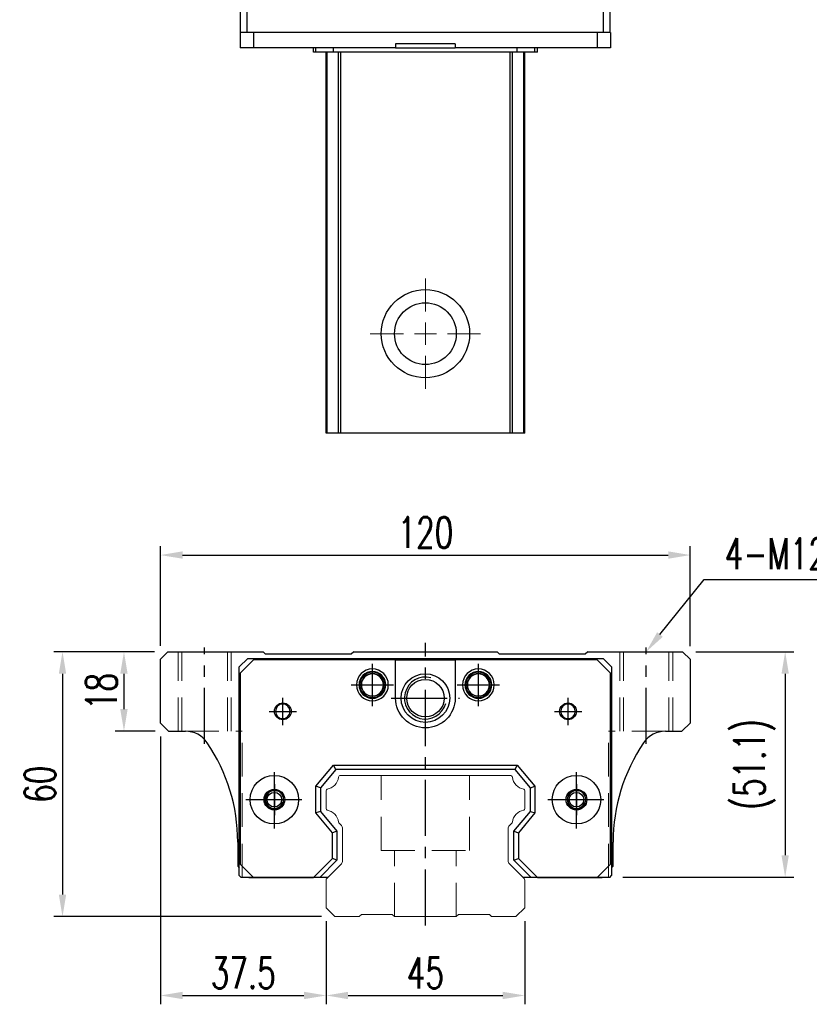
# Model space of a CAD drawing. Header units: millimetres. Extents: x 737 to 1271, y 623 to 1071.
# Tile 1 of 3: x 737 to 916, y 628 to 852. Entities that reach past the tile are written whole.
import ezdxf
from ezdxf import colors
from ezdxf.entities.mleader import LeaderData, LeaderLine
from ezdxf.math import Vec2, Vec3

# ---------------------------------------------------------------- set-up
doc = ezdxf.new("R2010")
doc.units = ezdxf.units.MM
doc.header["$LTSCALE"] = 2
doc.header["$PDSIZE"] = -1
for name, pattern in [('CENTER', [10.16, 6.35, -1.27, 1.27, -1.27]), ('DASHED', [0.75, 0.5, -0.25]), ('HIDDEN', [1.905, 1.27, -0.635])]:
    doc.linetypes.add(name, pattern=pattern)
for name, color, linetype in [('2', 7, 'Continuous'), ('CL', 1, 'CENTER'), ('HID', 2, 'DASHED'), ('OUT', 3, 'Continuous'), ('中心線', 1, 'CENTER')]:
    doc.layers.add(name, color=color, linetype=linetype)
doc.styles.add('DIM-7', font='SIMPLEX.shx', dxfattribs={"width": 0.7, "bigfont": 'chineset.shx'})
doc.dimstyles.new('CNS', dxfattribs={"dimtxt": 3.5, "dimasz": 2.5, "dimexe": 1, "dimexo": 1.5, "dimgap": 0.09, "dimtad": 0, "dimdsep": 46, "dimtxsty": 'DIM-7', "dimcen": 0.09, "dimclrd": 1, "dimclre": 1, "dimclrt": 4, "dimadec": 0, "dimazin": 0, "dimtfac": 1, "dimtix": 1, "dimtmove": 2, "dimatfit": 3, "dimfxl": 1, "dimtvp": 0.971429, "dimtolj": 1, "dimarcsym": 0})

# ---------------------------------------------------------------- blocks, each defined once
blk = doc.blocks.new('*D43')
at = {"color": 7, "lineweight": -2}
for p, q in [((768.71, 709.69), (768.71, 732.24)), ((888.71, 709.59), (888.71, 732.24)), ((773.71, 730.24), (883.71, 730.24))]:
    blk.add_line(p, q, dxfattribs=at)
at = {"color": 7}
for points in [[(773.71, 731.08), (773.71, 729.41), (768.71, 730.24)], [(883.71, 731.08), (883.71, 729.41), (888.71, 730.24)]]:
    blk.add_solid(points, dxfattribs=at)
at = {"layer": 'DEFPOINTS', "color": 0}
for p in [(888.71, 730.24), (768.71, 706.69), (888.71, 706.59)]:
    blk.add_point(p, dxfattribs=at)
at = {"color": 7, "insert": (828.71, 735.34), "char_height": 7, "attachment_point": 5, "style": 'DIM-7'}
blk.add_mtext('\\A1;120', dxfattribs=at)
blk = doc.blocks.new('*D45')
at = {"color": 7, "lineweight": -2}
for p, q in [((767.36, 708.34), (758.44, 708.34)), ((760.44, 703.34), (760.44, 695.34)), ((767.51, 690.34), (758.44, 690.34))]:
    blk.add_line(p, q, dxfattribs=at)
at = {"color": 7}
for points in [[(759.6, 703.34), (761.27, 703.34), (760.44, 708.34)], [(759.6, 695.34), (761.27, 695.34), (760.44, 690.34)]]:
    blk.add_solid(points, dxfattribs=at)
at = {"layer": 'DEFPOINTS', "color": 0}
for p in [(770.36, 708.34), (760.44, 690.34), (770.51, 690.34)]:
    blk.add_point(p, dxfattribs=at)
at = {"color": 7, "insert": (755.34, 699.34), "char_height": 7, "attachment_point": 5, "rotation": 90, "style": 'DIM-7'}
blk.add_mtext('\\A1;18', dxfattribs=at)
blk = doc.blocks.new('*D46')
at = {"color": 7, "lineweight": -2}
for p, q in [((767.36, 708.34), (744.52, 708.34)), ((746.52, 703.34), (746.52, 653.34)), ((805.21, 648.34), (744.52, 648.34))]:
    blk.add_line(p, q, dxfattribs=at)
at = {"color": 7}
for points in [[(745.68, 703.34), (747.35, 703.34), (746.52, 708.34)], [(745.68, 653.34), (747.35, 653.34), (746.52, 648.34)]]:
    blk.add_solid(points, dxfattribs=at)
at = {"layer": 'DEFPOINTS', "color": 0}
for p in [(770.36, 708.34), (746.52, 648.34), (808.21, 648.34)]:
    blk.add_point(p, dxfattribs=at)
at = {"color": 7, "insert": (741.42, 678.34), "char_height": 7, "attachment_point": 5, "rotation": 90, "style": 'DIM-7'}
blk.add_mtext('\\A1;60', dxfattribs=at)
blk = doc.blocks.new('*D47')
at = {"color": 7, "lineweight": -2}
for p, q in [((768.71, 689.14), (768.71, 628.48)), ((806.21, 647.34), (806.21, 628.48)), ((773.71, 630.48), (801.21, 630.48))]:
    blk.add_line(p, q, dxfattribs=at)
at = {"color": 7}
for points in [[(773.71, 631.31), (773.71, 629.64), (768.71, 630.48)], [(801.21, 631.31), (801.21, 629.64), (806.21, 630.48)]]:
    blk.add_solid(points, dxfattribs=at)
at = {"layer": 'DEFPOINTS', "color": 0}
for p in [(768.71, 692.14), (806.21, 650.34), (806.21, 630.48)]:
    blk.add_point(p, dxfattribs=at)
at = {"color": 7, "insert": (787.46, 635.58), "char_height": 7, "attachment_point": 5, "style": 'DIM-7'}
blk.add_mtext('\\A1;37.5', dxfattribs=at)
blk = doc.blocks.new('*D48')
at = {"color": 7, "lineweight": -2}
for p, q in [((806.21, 647.34), (806.21, 628.48)), ((851.21, 647.34), (851.21, 628.48)), ((811.21, 630.48), (846.21, 630.48))]:
    blk.add_line(p, q, dxfattribs=at)
at = {"color": 7}
for points in [[(811.21, 631.31), (811.21, 629.64), (806.21, 630.48)], [(846.21, 631.31), (846.21, 629.64), (851.21, 630.48)]]:
    blk.add_solid(points, dxfattribs=at)
at = {"layer": 'DEFPOINTS', "color": 0}
for p in [(806.21, 650.34), (851.21, 650.34), (851.21, 630.48)]:
    blk.add_point(p, dxfattribs=at)
at = {"color": 7, "insert": (828.71, 635.58), "char_height": 7, "attachment_point": 5, "style": 'DIM-7'}
blk.add_mtext('\\A1;45', dxfattribs=at)
blk = doc.blocks.new('*D49')
at = {"color": 7, "lineweight": -2}
for p, q in [((889.96, 708.34), (912.19, 708.34)), ((910.19, 703.34), (910.19, 662.24)), ((873.46, 657.24), (912.19, 657.24))]:
    blk.add_line(p, q, dxfattribs=at)
at = {"color": 7}
for points in [[(909.36, 703.34), (911.02, 703.34), (910.19, 708.34)], [(909.36, 662.24), (911.02, 662.24), (910.19, 657.24)]]:
    blk.add_solid(points, dxfattribs=at)
at = {"layer": 'DEFPOINTS', "color": 0}
for p in [(886.96, 708.34), (870.46, 657.24), (910.19, 657.24)]:
    blk.add_point(p, dxfattribs=at)
at = {"color": 7, "insert": (903.26, 682.79), "char_height": 7, "attachment_point": 5, "rotation": 90, "style": 'DIM-7'}
blk.add_mtext('\\A1;(51.1)', dxfattribs=at)
blk = doc.blocks.new('SW_CENTERMARKSYMBOL_2')
at = {"color": 0, "linetype": 'Continuous', "lineweight": 18}
for p, q in [((0, 5), (0, 12.5)), ((0, 0), (0, 2.5)), ((-5, 0), (-12.5, 0)), ((0, 0), (-2.5, 0)), ((0, 0), (0, -2.5)), ((0, 0), (2.5, 0)), ((5, 0), (12.5, 0)), ((0, -5), (0, -12.5))]:
    blk.add_line(p, q, dxfattribs=at)

msp = doc.modelspace()

# ---------------------------------------------------------------- linework, layer by layer
at = {"color": 7, "linetype": 'Continuous', "lineweight": 25}
for p, q in [((786.864, 848.637), (786.864, 854.387)), ((788.364, 848.637), (788.364, 854.387)), ((869.064, 848.637), (869.064, 854.387)), ((870.564, 848.637), (870.564, 854.387)), ((786.789, 848.637), (786.789, 845.137)), ((786.864, 848.637), (786.789, 848.637)), ((788.364, 848.637), (786.864, 848.637)), ((869.064, 848.637), (788.364, 848.637)), ((789.789, 848.637), (789.789, 845.137)), ((867.639, 848.637), (867.639, 845.137)), ((870.564, 848.637), (869.064, 848.637)), ((870.639, 848.637), (870.564, 848.637)), ((870.639, 848.637), (870.639, 845.137)), ((821.964, 846.037), (821.964, 845.137)), ((835.464, 846.037), (821.964, 846.037)), ((835.464, 846.037), (835.464, 845.137)), ((789.789, 845.137), (786.789, 845.137)), ((821.964, 845.137), (789.789, 845.137)), ((803.361, 844.137), (803.361, 845.137)), ((803.914, 844.137), (803.361, 844.137)), ((803.914, 844.137), (803.914, 845.137)), ((807.928, 844.137), (803.914, 844.137)), ((806.214, 757.887), (806.214, 844.137)), ((806.454, 757.887), (806.454, 844.137)), ((807.928, 844.137), (807.928, 845.137)), ((849.5, 844.137), (807.928, 844.137)), ((809.03, 757.887), (809.03, 844.137)), ((809.524, 757.887), (809.524, 844.137)), ((821.964, 845.137), (835.464, 845.137)), ((867.639, 845.137), (835.464, 845.137)), ((847.904, 757.887), (847.904, 844.137)), ((848.398, 757.887), (848.398, 844.137)), ((849.5, 844.137), (849.5, 845.137)), ((853.514, 844.137), (849.5, 844.137)), ((850.974, 757.887), (850.974, 844.137)), ((851.214, 757.887), (851.214, 844.137)), ((853.514, 844.137), (853.514, 845.137)), ((854.067, 844.137), (853.514, 844.137)), ((854.067, 844.137), (854.067, 845.137)), ((870.639, 845.137), (867.639, 845.137)), ((847.904, 757.887), (809.524, 757.887))]:
    msp.add_line(p, q, dxfattribs=at)
for radius in [10, 7]:
    msp.add_circle((828.714, 780.387), radius, dxfattribs=at)
for points, knots in [([(806.454, 757.887), (806.392, 757.887), (806.327, 757.887), (806.237, 757.887), (806.214, 757.887), (806.214, 757.887)], [0, 0, 0, 0, 0.5, 0.5, 1, 1, 1, 1]), ([(809.03, 757.887), (808.983, 757.887), (808.889, 757.887), (808.599, 757.887), (808.403, 757.887), (807.932, 757.887), (807.656, 757.887), (807.07, 757.887), (806.759, 757.887), (806.454, 757.887)], [0, 0, 0, 0, 0.25, 0.25, 0.5, 0.5, 0.75, 0.75, 1, 1, 1, 1]), ([(809.524, 757.887), (809.47, 757.887), (809.412, 757.887), (809.299, 757.887), (809.245, 757.887), (809.151, 757.887), (809.112, 757.887), (809.056, 757.887), (809.038, 757.887), (809.03, 757.887)], [0, 0, 0, 0, 0.25, 0.25, 0.5, 0.5, 0.75, 0.75, 1, 1, 1, 1]), ([(848.398, 757.887), (848.39, 757.887), (848.373, 757.887), (848.316, 757.887), (848.277, 757.887), (848.183, 757.887), (848.129, 757.887), (848.016, 757.887), (847.958, 757.887), (847.904, 757.887)], [0, 0, 0, 0, 0.25, 0.25, 0.5, 0.5, 0.75, 0.75, 1, 1, 1, 1]), ([(850.974, 757.887), (850.669, 757.887), (850.359, 757.887), (849.772, 757.887), (849.496, 757.887), (849.025, 757.887), (848.829, 757.887), (848.539, 757.887), (848.445, 757.887), (848.398, 757.887)], [0, 0, 0, 0, 0.25, 0.25, 0.5, 0.5, 0.75, 0.75, 1, 1, 1, 1]), ([(851.214, 757.887), (851.214, 757.887), (851.192, 757.887), (851.102, 757.887), (851.036, 757.887), (850.974, 757.887)], [0, 0, 0, 0, 0.5, 0.5, 1, 1, 1, 1])]:
    msp.add_open_spline(points, degree=3, knots=knots, dxfattribs=at)
at = {"layer": '2', "color": 7, "linetype": 'Continuous'}
for p, q in [((786.564, 704.937), (788.464, 706.837)), ((786.564, 657.637), (786.564, 704.937)), ((789.789, 706.487), (786.789, 703.487)), ((788.464, 706.837), (868.964, 706.837)), ((821.964, 706.487), (789.789, 706.487)), ((821.964, 706.487), (835.464, 706.487)), ((821.964, 697.837), (821.964, 706.487)), ((835.464, 706.487), (835.464, 697.837)), ((867.639, 706.487), (835.464, 706.487)), ((870.639, 703.487), (867.639, 706.487)), ((868.964, 706.837), (870.864, 704.937)), ((870.864, 704.937), (870.864, 657.637)), ((786.789, 703.487), (786.789, 660.237)), ((870.639, 660.237), (870.639, 703.487)), ((803.914, 677.853), (807.928, 682.637)), ((808.394, 681.637), (807.928, 682.637)), ((807.928, 682.637), (849.5, 682.637)), ((849.034, 681.637), (849.5, 682.637)), ((849.5, 682.637), (853.514, 677.853)), ((808.394, 681.637), (804.914, 677.489)), ((849.034, 681.637), (808.394, 681.637)), ((852.514, 677.489), (849.034, 681.637)), ((803.914, 671.82), (803.914, 677.853)), ((804.914, 677.489), (803.914, 677.853)), ((804.914, 677.489), (804.914, 672.184)), ((852.514, 677.489), (853.514, 677.853)), ((852.514, 672.184), (852.514, 677.489)), ((853.514, 677.853), (853.514, 671.82)), ((804.914, 672.184), (803.914, 671.82)), ((807.664, 667.351), (803.914, 671.82)), ((804.914, 672.184), (808.664, 667.715)), ((848.764, 667.715), (852.514, 672.184)), ((853.514, 671.82), (849.764, 667.351)), ((852.514, 672.184), (853.514, 671.82)), ((808.664, 667.715), (807.664, 667.351)), ((807.664, 661.539), (807.664, 667.351)), ((808.664, 667.715), (808.664, 661.125)), ((848.764, 661.125), (848.764, 667.715)), ((848.764, 667.715), (849.764, 667.351)), ((849.764, 667.351), (849.764, 661.539)), ((786.789, 660.237), (789.789, 657.237)), ((803.361, 657.237), (807.664, 661.539)), ((808.664, 661.125), (804.776, 657.237)), ((808.664, 661.125), (807.664, 661.539)), ((848.764, 661.125), (849.764, 661.539)), ((852.653, 657.237), (848.764, 661.125)), ((849.764, 661.539), (854.067, 657.237)), ((867.639, 657.237), (870.639, 660.237)), ((786.564, 657.637), (786.964, 657.237)), ((805.782, 657.237), (786.964, 657.237)), ((789.789, 657.237), (803.361, 657.237)), ((804.776, 657.237), (803.361, 657.237)), ((806.614, 657.237), (804.776, 657.237)), ((852.653, 657.237), (850.814, 657.237)), ((870.464, 657.237), (851.646, 657.237)), ((854.067, 657.237), (852.653, 657.237)), ((854.067, 657.237), (867.639, 657.237)), ((870.464, 657.237), (870.864, 657.637))]:
    msp.add_line(p, q, dxfattribs=at)
at = {"layer": '2', "color": 7, "linetype": 'DASHED'}
for p, q in [((864.783, 675.809), (864.786, 675.805)), ((864.795, 673.885), (864.792, 673.881))]:
    msp.add_line(p, q, dxfattribs=at)
at = {"layer": '2', "color": 7, "linetype": 'Continuous'}
for radius in [5.5, 4.24]:
    msp.add_circle((828.714, 697.837), radius, dxfattribs=at)
for centre, radius, start, end in [((816.714, 700.837), 3.6, 90, 270), ((816.714, 700.837), 3.041, 90, 270), ((816.714, 700.837), 2.853, 90, 270), ((816.714, 700.837), 2.55, 90, 270), ((816.714, 700.837), 2.507, 90, 270), ((816.714, 700.837), 3.6, 270, 90), ((816.714, 700.837), 3.041, 270, 90), ((816.714, 700.837), 2.853, 270, 90), ((816.714, 700.837), 2.55, 270, 90), ((816.714, 700.837), 2.507, 270, 90), ((828.714, 697.837), 4.75, 75, 345), ((840.714, 700.837), 3.6, 90, 270), ((840.714, 700.837), 3.041, 90, 270), ((840.714, 700.837), 2.853, 90, 270), ((840.714, 700.837), 2.55, 90, 270), ((840.714, 700.837), 2.507, 90, 270), ((840.714, 700.837), 3.6, 270, 90), ((840.714, 700.837), 3.041, 270, 90), ((840.714, 700.837), 2.853, 270, 90), ((840.714, 700.837), 2.55, 270, 90), ((840.714, 700.837), 2.507, 270, 90), ((796.414, 694.837), 1.65, 90, 270), ((796.414, 694.837), 1.65, 270, 90), ((861.014, 694.837), 1.65, 90, 270), ((861.014, 694.837), 1.65, 270, 90), ((794.506, 674.837), 2.1, 90, 270), ((794.506, 674.837), 2.1, 270, 90), ((862.922, 674.837), 2.1, 0, 180), ((862.922, 674.837), 2.1, 180, 0)]:
    msp.add_arc(centre, radius, start, end, dxfattribs=at)
at = {"layer": '2', "color": 7, "linetype": 'Continuous', "extrusion": (0, 0, -1)}
for centre, radius, start, end in [((-828.714, 697.837), 6.75, 270, 0), ((-828.714, 697.837), 6.75, 180, 270), ((-861.014, 694.837), 1.9, 270, 90), ((-861.014, 694.837), 1.9, 90, 270), ((-794.506, 674.837), 5.5, 270, 90), ((-794.506, 674.837), 5.5, 90, 270), ((-862.922, 674.837), 5.5, 270, 90), ((-862.922, 674.837), 5.5, 90, 270), ((-794.506, 674.837), 2.35, 270, 90), ((-794.506, 674.837), 2.35, 90, 270), ((-862.922, 674.837), 2.35, 270, 90), ((-862.922, 674.837), 2.35, 90, 270)]:
    msp.add_arc(centre, radius, start, end, dxfattribs=at)
at = {"layer": '2', "color": 7, "linetype": 'DASHED'}
for points in [[(792.823, 676.093), (792.822, 676.092), (792.822, 676.091), (792.821, 676.09)], [(792.832, 673.569), (792.833, 673.568), (792.834, 673.566), (792.835, 673.565)]]:
    msp.add_open_spline(points, degree=3, dxfattribs=at)
at = {"layer": 'CL', "color": 7}
for p, q in [((778.714, 687.446), (778.714, 709.337)), ((828.714, 646.337), (828.714, 710.337)), ((878.714, 687.446), (878.714, 709.337)), ((816.714, 696.037), (816.714, 705.637)), ((840.714, 696.037), (840.714, 705.637)), ((811.914, 700.837), (821.514, 700.837)), ((835.914, 700.837), (845.514, 700.837)), ((796.414, 691.737), (796.414, 697.937)), ((820.964, 697.837), (836.464, 697.837)), ((861.014, 691.737), (861.014, 697.937)), ((793.314, 694.837), (799.514, 694.837)), ((857.914, 694.837), (864.114, 694.837)), ((794.506, 668.337), (794.506, 681.337)), ((862.922, 668.337), (862.922, 681.337)), ((788.006, 674.837), (801.006, 674.837)), ((856.422, 674.837), (869.422, 674.837))]:
    msp.add_line(p, q, dxfattribs=at)
at = {"layer": 'HID', "color": 7, "linetype": 'HIDDEN', "lineweight": 0, "ltscale": 3}
for p, q in [((772.714, 690.337), (772.714, 708.337)), ((773.564, 690.337), (773.564, 708.337)), ((783.864, 690.337), (783.864, 708.337)), ((784.714, 690.337), (784.714, 708.337)), ((872.714, 690.337), (872.714, 708.337)), ((873.564, 690.337), (873.564, 708.337)), ((883.864, 690.337), (883.864, 708.337)), ((884.714, 690.337), (884.714, 708.337)), ((774.342, 690.337), (787.214, 690.337)), ((787.214, 657.237), (787.214, 690.337)), ((883.086, 690.337), (870.214, 690.337)), ((870.214, 657.237), (870.214, 690.337)), ((818.714, 663.337), (818.714, 680.337)), ((838.714, 663.337), (838.714, 680.337)), ((818.714, 663.337), (838.714, 663.337)), ((821.714, 648.337), (821.714, 663.337)), ((835.714, 648.337), (835.714, 663.337))]:
    msp.add_line(p, q, dxfattribs=at)
at = {"layer": 'OUT', "color": 7}
for p, q in [((770.364, 708.337), (768.714, 706.687)), ((770.364, 708.337), (791.964, 708.337)), ((792.514, 707.787), (791.964, 708.337)), ((811.914, 707.787), (792.514, 707.787)), ((812.464, 708.337), (811.914, 707.787)), ((812.464, 708.337), (844.964, 708.337)), ((845.514, 707.787), (844.964, 708.337)), ((864.914, 707.787), (845.514, 707.787)), ((865.464, 708.337), (864.914, 707.787)), ((865.464, 708.337), (886.964, 708.337)), ((888.714, 706.587), (886.964, 708.337)), ((768.714, 692.137), (768.714, 706.687)), ((888.714, 692.237), (888.714, 706.587)), ((768.714, 692.137), (770.514, 690.337)), ((886.814, 690.337), (888.714, 692.237)), ((770.514, 690.337), (774.342, 690.337)), ((883.086, 690.337), (886.814, 690.337)), ((786.214, 665.237), (786.214, 659.737)), ((871.214, 659.737), (871.214, 665.237)), ((786.214, 659.737), (786.564, 659.387)), ((870.864, 659.387), (871.214, 659.737)), ((788.714, 657.237), (801.914, 657.237)), ((855.514, 657.237), (868.714, 657.237))]:
    msp.add_line(p, q, dxfattribs=at)
at = {"layer": 'OUT', "color": 7, "linetype": 'Continuous', "lineweight": 15}
for p, q in [((847.904, 680.337), (809.524, 680.337)), ((806.214, 676.907), (806.214, 672.767)), ((851.214, 672.767), (851.214, 676.907)), ((809.17, 669.483), (809.671, 668.983)), ((847.757, 668.983), (848.258, 669.483)), ((809.964, 668.275), (809.964, 661.001)), ((847.464, 661.001), (847.464, 668.275)), ((809.671, 660.294), (806.361, 656.983)), ((851.068, 656.983), (847.757, 660.294)), ((806.214, 656.63), (806.214, 650.337)), ((851.214, 650.337), (851.214, 656.63)), ((806.214, 650.337), (808.214, 648.337)), ((849.214, 648.337), (851.214, 650.337)), ((808.214, 648.337), (813.714, 648.337)), ((813.714, 648.337), (814.214, 648.837)), ((814.214, 648.837), (821.214, 648.837)), ((821.214, 648.837), (821.714, 648.337)), ((821.714, 648.337), (835.714, 648.337)), ((835.714, 648.337), (836.214, 648.837)), ((836.214, 648.837), (843.214, 648.837)), ((843.214, 648.837), (843.714, 648.337)), ((843.714, 648.337), (849.214, 648.337))]:
    msp.add_line(p, q, dxfattribs=at)
at = {"layer": 'OUT', "color": 7}
for centre in [(794.504, 674.837), (862.924, 674.837)]:
    msp.add_circle(centre, 1.65, dxfattribs=at)
at = {"layer": 'OUT', "color": 7, "linetype": 'ByBlock', "extrusion": (0, 0, -1)}
for start, end in [(270, 90), (90, 270)]:
    msp.add_arc((-796.414, 694.837), 1.9, start, end, dxfattribs=at)
at = {"layer": 'OUT', "color": 7}
for centre, radius, start, end in [((774.342, 684.337), 6, 34.17793, 90), ((883.086, 684.337), 6, 90, 145.82207), ((746.214, 665.237), 40, 0, 34.17793), ((911.214, 665.237), 40, 145.82207, 180), ((794.504, 674.837), 2, 75, 345), ((862.924, 674.837), 2, 75, 345)]:
    msp.add_arc(centre, radius, start, end, dxfattribs=at)
at = {"layer": 'OUT', "color": 7, "linetype": 'Continuous', "lineweight": 15}
for centre, radius, start, end in [((809.524, 679.837), 0.5, 90, 171.34524), ((847.904, 679.837), 0.5, 8.65476, 90), ((805.797, 680.404), 3.27, 281.5912, 351.34524), ((851.631, 680.404), 3.27, 188.65476, 258.4088), ((806.514, 676.907), 0.3, 101.5912, 180.00001), ((850.914, 676.907), 0.3, 359.99999, 78.4088), ((806.514, 672.767), 0.3, 179.99999, 258.40879), ((805.797, 669.269), 3.27, 8.65476, 78.4088), ((851.631, 669.269), 3.27, 101.5912, 171.34524), ((850.914, 672.767), 0.3, 281.59121, 0.00001), ((809.524, 669.837), 0.5, 188.65476, 225), ((847.904, 669.837), 0.5, 315, 351.34524), ((808.964, 668.275), 1, 359.99999, 45), ((848.464, 668.275), 1, 135, 180.00001), ((808.964, 661.001), 1, 315.00001, 0.00001), ((848.464, 661.001), 1, 179.99999, 225), ((806.714, 656.63), 0.5, 135.00023, 180.00001), ((850.714, 656.63), 0.5, 0, 45)]:
    msp.add_arc(centre, radius, start, end, dxfattribs=at)
at = {"layer": '中心線', "color": 7, "ltscale": 3}
for p, q in [((794.504, 678.337), (794.504, 671.337)), ((862.924, 678.337), (862.924, 671.337)), ((791.004, 674.837), (798.004, 674.837)), ((859.424, 674.837), (866.424, 674.837))]:
    msp.add_line(p, q, dxfattribs=at)

# ---------------------------------------------------------------- block references
at = {"color": 7, "linetype": 'Continuous', "lineweight": 0}
msp.add_blockref('SW_CENTERMARKSYMBOL_2', (828.714, 780.387), dxfattribs=at)

# ---------------------------------------------------------------- dimensions: what is measured, and where the dimension line sits
at = {"color": 7}
for base, p1, p2, angle, picture, middle in [((888.714, 730.243), (768.714, 706.687), (888.714, 706.587), 180, '*D43', (828.714, 735.343)), ((746.518, 648.337), (770.364, 708.337), (808.214, 648.337), 90, '*D46', (741.418, 678.337)), ((760.438, 690.337), (770.364, 708.337), (770.514, 690.337), 90, '*D45', (755.338, 699.337)), ((806.214, 630.477), (768.714, 692.137), (806.214, 650.337), 180, '*D47', (787.464, 635.577))]:
    dim = msp.add_linear_dim(base=base, p1=p1, p2=p2, angle=angle, dimstyle='CNS', override={"dimscale": 2, "dimgap": 0.8, "dimtad": 1, "dimclrd": 7, "dimclre": 7, "dimclrt": 7, "dimtmove": 1}, dxfattribs=at)
    dim.commit()
    dim.dimension.update_dxf_attribs({"geometry": picture, "text_midpoint": middle})
dim = msp.add_linear_dim(base=(910.191, 657.237), p1=(886.964, 708.337), p2=(870.464, 657.237), angle=90, text='(<>)', dimstyle='CNS', override={"dimscale": 2, "dimgap": 0.8, "dimtad": 1, "dimclrd": 7, "dimclre": 7, "dimclrt": 7, "dimtmove": 1}, dxfattribs=at)
dim.commit()
dim.dimension.update_dxf_attribs({"geometry": '*D49', "text_midpoint": (903.258, 682.787)})
dim = msp.add_linear_dim(base=(851.214, 630.477), p1=(806.214, 650.337), p2=(851.214, 650.337), dimstyle='CNS', override={"dimscale": 2, "dimgap": 0.8, "dimtad": 1, "dimclrd": 7, "dimclre": 7, "dimclrt": 7, "dimtmove": 1}, dxfattribs=at)
dim.commit()
dim.dimension.update_dxf_attribs({"geometry": '*D48', "text_midpoint": (828.714, 635.577)})

# ---------------------------------------------------------------- leaders
ml = msp.add_multileader_mtext('Standard', dxfattribs=at)
ml.set_content('{\\C7;4-M12dp18,%%C17}', color=4, style='DIM-7')
ml.set_leader_properties(color=7)
ml.build(insert=Vec2(0, 0))
ml.multileader.update_dxf_attribs({"text_left_attachment_type": 6, "text_right_attachment_type": 6, "dogleg_length": 0.36, "arrow_head_size": 5, "scale": 2})
ctx = ml.context
ctx.base_point, ctx.scale, ctx.char_height, ctx.arrow_head_size, ctx.landing_gap_size, ctx.plane_origin = Vec3(892.534, 724.703), 2, 7, 5, 4, Vec3(878.714, 708.337)
ctx.left_attachment, ctx.right_attachment = 6, 6
notes = []
notes.append((ctx, [(0, (1, 1, 0), (891.814, 724.703), (1, 0), 0.72, [(0, [(878.714, 708.337)], 0, [])])]))
ctx.mtext.insert, ctx.mtext.flow_direction = Vec3(896.534, 734.036), 5
for ctx, leaders in notes:
    for number, flags, end, landing, length, lines in leaders:
        leader = LeaderData()
        leader.index, (leader.has_last_leader_line, leader.has_dogleg_vector, leader.attachment_direction) = number, flags
        leader.last_leader_point, leader.dogleg_vector, leader.dogleg_length = Vec3(end), Vec3(landing), length
        for number, points, colour, breaks in lines:
            line = LeaderLine()
            line.index, line.vertices, line.color, line.breaks = number, Vec3.list(points), colors.encode_raw_color(colour), breaks
            leader.lines.append(line)
        ctx.leaders.append(leader)

doc.saveas('drawing.dxf')
